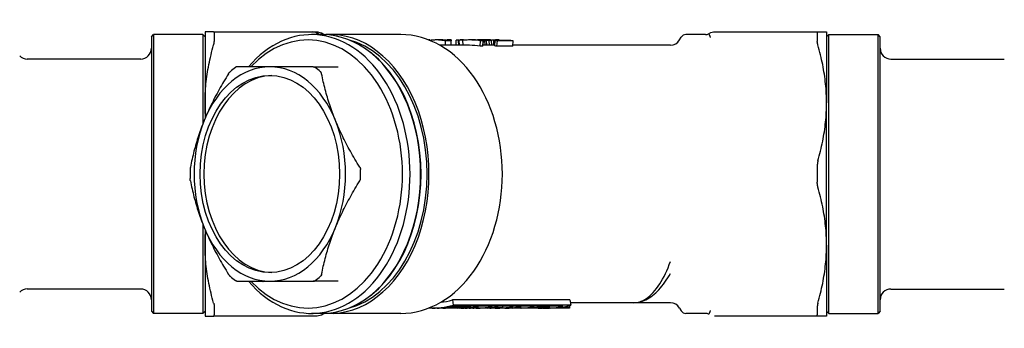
# Model space of a CAD drawing. Header units: millimetres. Extents: x 18 to 3614, y 50 to 323.
# Tile 3 of 4: x 242 to 333, y 294 to 323. Entities that reach past the tile are written whole.
import ezdxf

# ---------------------------------------------------------------- set-up
doc = ezdxf.new("R2010")
doc.units = ezdxf.units.MM
doc.layers.add('DETAIL', color=2, linetype='Continuous')

msp = doc.modelspace()

# ---------------------------------------------------------------- linework, layer by layer
at = {"layer": 'DETAIL'}
for p, q in [((253.832, 320.917), (254.032, 321.117)), ((253.832, 320.917), (253.832, 295.317)), ((254.032, 321.117), (254.032, 295.117)), ((258.632, 321.117), (254.032, 321.117)), ((258.632, 321.117), (258.632, 312.801)), ((258.832, 320.917), (258.632, 321.117)), ((258.832, 321.367), (258.832, 314.742)), ((259.639, 321.367), (258.832, 321.367)), ((259.639, 321.367), (268.245, 321.367)), ((259.698, 321.258), (259.698, 320.489)), ((268.245, 321.367), (268.822, 321.367)), ((269.762, 321.117), (268.772, 321.117)), ((268.822, 321.367), (269.291, 321.367)), ((270.539, 321.117), (270.121, 321.117)), ((277.093, 321.117), (270.539, 321.117)), ((303.121, 320.617), (303.265, 320.867)), ((305.544, 321.117), (303.698, 321.117)), ((306.381, 321.367), (306.385, 321.367)), ((306.385, 321.367), (306.543, 321.367)), ((306.543, 321.367), (306.843, 321.367)), ((306.843, 321.367), (307.42, 321.367)), ((307.42, 321.367), (316.025, 321.367)), ((315.966, 321.258), (315.966, 320.489)), ((316.025, 321.367), (316.832, 321.367)), ((316.832, 321.367), (316.832, 314.742)), ((316.832, 320.917), (317.032, 321.117)), ((317.032, 295.117), (317.032, 321.117)), ((317.032, 321.117), (321.632, 321.117)), ((321.632, 295.117), (321.632, 321.117)), ((321.832, 320.917), (321.632, 321.117)), ((321.832, 295.317), (321.832, 320.917)), ((273.169, 320.192), (273.107, 320.226)), ((279.807, 320.617), (279.711, 320.617)), ((279.807, 320.617), (279.807, 320.579)), ((280.839, 320.617), (280.43, 320.617)), ((283.515, 320.117), (280.758, 320.117)), ((281.266, 320.117), (281.266, 320.532)), ((281.791, 320.532), (281.266, 320.532)), ((281.441, 320.617), (281.441, 320.575)), ((281.791, 320.617), (281.441, 320.617)), ((281.791, 320.617), (281.791, 320.532)), ((281.791, 320.117), (281.791, 320.532)), ((282.257, 320.117), (282.257, 320.606)), ((282.518, 320.117), (282.484, 320.532)), ((282.57, 320.117), (282.543, 320.575)), ((282.607, 320.617), (282.607, 320.582)), ((282.957, 320.617), (282.607, 320.617)), ((282.909, 320.117), (282.894, 320.606)), ((282.957, 320.617), (282.957, 320.592)), ((283.424, 320.617), (283.424, 320.617)), ((283.515, 320.617), (283.424, 320.617)), ((283.762, 320.617), (283.515, 320.617)), ((284.08, 320.617), (283.762, 320.617)), ((283.949, 320.615), (283.949, 320.617)), ((284.124, 320.607), (284.124, 320.617)), ((284.124, 320.617), (284.299, 320.617)), ((284.299, 320.617), (284.299, 320.617)), ((284.305, 320.617), (284.299, 320.617)), ((284.506, 320.617), (284.339, 320.617)), ((284.505, 320.035), (284.546, 320.532)), ((284.752, 320.035), (284.505, 320.035)), ((284.707, 320.617), (284.539, 320.617)), ((284.793, 320.532), (284.546, 320.532)), ((284.595, 320.562), (284.597, 320.597)), ((284.707, 320.605), (284.707, 320.617)), ((284.882, 320.617), (284.707, 320.617)), ((284.752, 320.035), (284.793, 320.532)), ((284.785, 320.09), (284.757, 320.091)), ((284.785, 320.09), (284.808, 320.589)), ((285.865, 320.117), (284.786, 320.117)), ((284.802, 320.117), (284.794, 320.294)), ((284.807, 320.569), (284.93, 320.565)), ((284.822, 320.568), (284.882, 320.57)), ((284.882, 320.57), (284.882, 320.617)), ((285.378, 320.617), (284.926, 320.617)), ((284.96, 320.117), (284.93, 320.565)), ((285.095, 320.565), (284.93, 320.565)), ((285.057, 320.58), (285.057, 320.617)), ((285.345, 320.57), (285.095, 320.565)), ((285.125, 320.117), (285.095, 320.565)), ((285.174, 320.593), (285.174, 320.615)), ((285.232, 320.611), (285.232, 320.603)), ((285.373, 320.117), (285.345, 320.57)), ((285.407, 320.617), (285.378, 320.617)), ((285.407, 320.573), (285.407, 320.58)), ((285.524, 320.613), (285.524, 320.6)), ((285.524, 320.579), (285.524, 320.6)), ((285.582, 320.117), (285.557, 320.58)), ((285.792, 320.117), (285.771, 320.593)), ((285.872, 320.234), (285.859, 320.6)), ((285.862, 320.067), (285.894, 320.565)), ((286.279, 320.617), (285.937, 320.617)), ((286.072, 320.035), (286.113, 320.532)), ((287.557, 320.035), (286.072, 320.035)), ((287.598, 320.532), (286.113, 320.532)), ((287.379, 320.565), (286.224, 320.565)), ((286.29, 320.565), (286.29, 320.615)), ((287.557, 320.035), (287.598, 320.532)), ((298.832, 320.117), (287.564, 320.117)), ((302.255, 320.117), (298.832, 320.117)), ((252.832, 318.842), (242.246, 318.842)), ((322.832, 318.842), (333.418, 318.842)), ((264.882, 318.117), (261.813, 318.117)), ((268.928, 318.117), (264.882, 318.117)), ((268.928, 318.117), (271.268, 318.117)), ((258.832, 314.742), (258.832, 313.295)), ((316.832, 301.492), (316.832, 314.742)), ((315.966, 308.886), (315.966, 307.349)), ((258.632, 303.434), (258.632, 295.117)), ((258.832, 302.939), (258.832, 301.492)), ((258.832, 301.492), (258.832, 294.867)), ((316.832, 301.492), (316.832, 294.867)), ((261.813, 298.117), (264.882, 298.117)), ((264.882, 298.117), (268.928, 298.117)), ((271.268, 298.117), (268.928, 298.117)), ((252.832, 297.392), (242.246, 297.392)), ((322.832, 297.392), (333.418, 297.392)), ((273.169, 296.043), (273.107, 296.009)), ((292.884, 296.381), (281.924, 296.381)), ((281.924, 296.381), (281.997, 295.892)), ((292.958, 295.892), (281.997, 295.892)), ((292.832, 295.855), (292.832, 295.675)), ((292.884, 296.381), (292.958, 295.892)), ((298.832, 296.117), (292.924, 296.117)), ((302.255, 296.117), (298.832, 296.117)), ((253.832, 295.317), (254.032, 295.117)), ((258.632, 295.117), (254.032, 295.117)), ((258.832, 295.317), (258.632, 295.117)), ((259.698, 295.745), (259.698, 294.976)), ((269.762, 295.117), (268.772, 295.117)), ((270.539, 295.117), (270.121, 295.117)), ((277.093, 295.117), (270.539, 295.117)), ((280.156, 295.617), (279.711, 295.617)), ((280.51, 295.617), (280.156, 295.617)), ((281.223, 295.617), (280.51, 295.617)), ((281.025, 295.639), (281.025, 295.62)), ((282.542, 295.617), (281.223, 295.617)), ((281.288, 295.666), (281.288, 295.618)), ((282.361, 295.618), (281.288, 295.618)), ((281.82, 295.755), (281.825, 295.665)), ((283.063, 295.665), (281.825, 295.665)), ((292.236, 295.792), (281.983, 295.792)), ((282.081, 295.792), (282.089, 295.703)), ((283.574, 295.703), (282.089, 295.703)), ((282.361, 295.665), (282.361, 295.618)), ((282.872, 295.617), (282.542, 295.617)), ((283.12, 295.617), (282.872, 295.617)), ((283.545, 295.617), (283.12, 295.617)), ((283.835, 295.617), (283.545, 295.617)), ((283.566, 295.792), (283.574, 295.703)), ((284.275, 295.617), (283.835, 295.617)), ((283.896, 295.792), (283.904, 295.703)), ((284.275, 295.703), (283.904, 295.703)), ((284.267, 295.792), (284.275, 295.703)), ((284.522, 295.617), (284.275, 295.617)), ((285.182, 295.617), (284.522, 295.617)), ((285.409, 295.617), (285.182, 295.617)), ((285.299, 295.792), (285.306, 295.703)), ((285.554, 295.703), (285.306, 295.703)), ((285.945, 295.617), (285.409, 295.617)), ((285.546, 295.792), (285.554, 295.703)), ((286.378, 295.626), (285.635, 295.626)), ((286.594, 295.638), (285.769, 295.638)), ((285.876, 295.792), (285.884, 295.703)), ((286.131, 295.703), (285.884, 295.703)), ((286.172, 295.617), (285.945, 295.617)), ((286.124, 295.792), (286.131, 295.703)), ((287.162, 295.617), (286.172, 295.617)), ((286.588, 295.792), (286.594, 295.638)), ((286.674, 295.629), (286.673, 295.622)), ((286.973, 295.647), (286.973, 295.618)), ((288.4, 295.617), (287.162, 295.617)), ((287.225, 295.668), (287.225, 295.617)), ((287.279, 295.792), (287.286, 295.703)), ((287.533, 295.703), (287.286, 295.703)), ((287.526, 295.792), (287.533, 295.703)), ((288.262, 295.618), (287.561, 295.618)), ((287.856, 295.792), (287.863, 295.703)), ((288.152, 295.703), (287.863, 295.703)), ((288.145, 295.792), (288.152, 295.703)), ((288.26, 295.792), (288.262, 295.618)), ((290.091, 295.617), (288.4, 295.617)), ((289.176, 295.792), (289.183, 295.703)), ((289.431, 295.703), (289.183, 295.703)), ((289.233, 295.673), (289.234, 295.638)), ((289.482, 295.638), (289.234, 295.638)), ((289.423, 295.792), (289.431, 295.703)), ((289.487, 295.792), (289.495, 295.659)), ((289.51, 295.64), (289.545, 295.638)), ((289.545, 295.642), (289.545, 295.638)), ((289.762, 295.655), (289.762, 295.626)), ((289.828, 295.792), (289.835, 295.682)), ((289.866, 295.659), (290.075, 295.665)), ((290.446, 295.665), (290.075, 295.665)), ((290.081, 295.792), (290.088, 295.696)), ((290.088, 295.696), (290.338, 295.703)), ((290.338, 295.617), (290.091, 295.617)), ((290.331, 295.792), (290.338, 295.703)), ((290.71, 295.703), (290.338, 295.703)), ((290.763, 295.617), (290.338, 295.617)), ((290.419, 295.665), (290.42, 295.626)), ((290.567, 295.659), (290.446, 295.665)), ((290.553, 295.66), (290.554, 295.638)), ((290.702, 295.792), (290.71, 295.703)), ((290.872, 295.696), (290.71, 295.703)), ((291.116, 295.617), (290.763, 295.617)), ((290.864, 295.792), (290.872, 295.696)), ((290.941, 295.792), (290.949, 295.682)), ((292.832, 295.617), (291.116, 295.617)), ((292.832, 295.675), (291.963, 295.675)), ((292.832, 295.675), (292.832, 295.617)), ((303.121, 295.617), (303.265, 295.367)), ((305.544, 295.117), (303.698, 295.117)), ((315.966, 295.745), (315.966, 294.976)), ((316.832, 295.317), (317.032, 295.117)), ((317.032, 295.117), (321.632, 295.117)), ((321.832, 295.317), (321.632, 295.117)), ((258.832, 294.867), (259.639, 294.867)), ((268.245, 294.867), (259.639, 294.867)), ((268.822, 294.867), (268.245, 294.867)), ((269.292, 294.867), (268.822, 294.867)), ((269.292, 294.867), (268.822, 294.867)), ((306.405, 294.867), (306.381, 294.867)), ((306.593, 294.867), (306.405, 294.867)), ((306.656, 294.867), (306.593, 294.867)), ((306.843, 294.867), (306.656, 294.867)), ((307.42, 294.867), (306.843, 294.867)), ((316.025, 294.867), (307.42, 294.867)), ((316.832, 294.867), (316.025, 294.867))]:
    msp.add_line(p, q, dxfattribs=at)
at = {"layer": 'DETAIL', "flags": 128}
for points in [[(259.639, 321.367), (259.644, 321.367), (259.649, 321.367), (259.653, 321.366), (259.657, 321.364), (259.661, 321.362), (259.665, 321.36), (259.669, 321.358), (259.672, 321.355), (259.675, 321.351), (259.678, 321.348), (259.681, 321.344), (259.684, 321.339), (259.686, 321.334), (259.688, 321.329), (259.69, 321.324), (259.692, 321.318), (259.693, 321.312), (259.695, 321.305), (259.696, 321.298), (259.697, 321.291), (259.697, 321.283), (259.698, 321.275), (259.698, 321.267), (259.698, 321.258)], [(269.114, 321.367), (269.201, 321.367), (269.25, 321.367), (269.299, 321.367), (269.315, 321.367), (269.35, 321.366), (269.425, 321.358), (269.572, 321.327), (269.713, 321.274), (269.845, 321.201)], [(269.794, 321.117), (269.798, 321.124), (269.801, 321.13), (269.805, 321.136), (269.808, 321.142), (269.811, 321.148), (269.814, 321.153), (269.817, 321.158), (269.82, 321.163), (269.823, 321.167), (269.826, 321.172), (269.828, 321.176), (269.83, 321.179), (269.833, 321.183), (269.835, 321.186), (269.836, 321.189), (269.838, 321.191), (269.84, 321.193), (269.841, 321.195), (269.842, 321.197), (269.843, 321.198), (269.844, 321.199), (269.844, 321.2), (269.844, 321.201), (269.845, 321.201)], [(277.093, 295.117), (277.578, 295.134), (278.062, 295.185), (278.543, 295.269), (279.019, 295.386), (279.488, 295.535), (279.95, 295.715), (280.403, 295.927), (280.845, 296.168), (281.276, 296.438), (281.695, 296.737), (282.102, 297.062), (282.494, 297.413), (282.871, 297.789), (283.233, 298.189), (283.579, 298.611), (283.909, 299.055), (284.222, 299.519), (284.517, 300.003), (284.794, 300.505), (285.052, 301.023), (285.291, 301.558), (285.511, 302.107), (285.712, 302.67), (285.892, 303.244), (286.051, 303.829), (286.19, 304.424), (286.308, 305.027), (286.405, 305.637), (286.481, 306.252), (286.535, 306.872), (286.567, 307.494), (286.578, 308.117), (286.567, 308.741), (286.535, 309.363), (286.481, 309.982), (286.405, 310.598), (286.308, 311.207), (286.19, 311.81), (286.051, 312.405), (285.892, 312.991), (285.712, 313.565), (285.511, 314.128), (285.291, 314.677), (285.052, 315.211), (284.794, 315.73), (284.517, 316.232), (284.222, 316.716), (283.909, 317.18), (283.579, 317.624), (283.233, 318.046), (282.871, 318.446), (282.494, 318.822), (282.102, 319.173), (281.695, 319.498), (281.276, 319.796), (280.845, 320.067), (280.403, 320.308), (279.95, 320.52), (279.488, 320.7), (279.019, 320.849), (278.543, 320.966), (278.062, 321.05), (277.578, 321.1), (277.093, 321.117)], [(305.82, 321.201), (306.038, 321.31), (306.276, 321.363), (306.336, 321.367), (306.365, 321.367), (306.375, 321.367), (306.38, 321.367), (306.385, 321.367)], [(305.82, 321.201), (305.82, 321.2), (305.822, 321.198), (305.824, 321.195), (305.827, 321.19), (305.831, 321.185), (305.835, 321.177), (305.841, 321.169), (305.846, 321.159), (305.853, 321.148), (305.86, 321.136), (305.867, 321.123), (305.875, 321.108), (305.883, 321.092), (305.892, 321.075), (305.9, 321.057), (305.909, 321.037), (305.918, 321.017), (305.927, 320.995), (305.935, 320.973), (305.944, 320.949), (305.952, 320.925), (305.961, 320.9), (305.969, 320.874), (305.977, 320.848)], [(316.025, 321.367), (316.02, 321.367), (316.016, 321.367), (316.011, 321.366), (316.007, 321.364), (316.003, 321.362), (315.999, 321.36), (315.996, 321.358), (315.992, 321.355), (315.989, 321.351), (315.986, 321.348), (315.983, 321.344), (315.981, 321.339), (315.979, 321.334), (315.976, 321.329), (315.974, 321.324), (315.973, 321.318), (315.971, 321.312), (315.97, 321.305), (315.969, 321.298), (315.968, 321.291), (315.967, 321.283), (315.967, 321.275), (315.966, 321.267), (315.966, 321.258)], [(258.832, 314.742), (258.834, 314.965), (258.838, 315.188), (258.845, 315.412), (258.855, 315.635), (258.868, 315.858), (258.884, 316.081), (258.903, 316.305), (258.924, 316.528), (258.949, 316.751), (258.976, 316.975), (259.006, 317.198), (259.038, 317.422), (259.073, 317.645), (259.111, 317.869), (259.152, 318.093), (259.195, 318.318), (259.241, 318.543), (259.29, 318.77), (259.341, 318.997), (259.396, 319.226), (259.452, 319.456), (259.512, 319.686), (259.574, 319.918), (259.639, 320.151)], [(259.639, 320.151), (259.644, 320.168), (259.649, 320.185), (259.653, 320.202), (259.657, 320.218), (259.661, 320.234), (259.665, 320.25), (259.669, 320.266), (259.672, 320.282), (259.675, 320.297), (259.678, 320.312), (259.681, 320.326), (259.684, 320.341), (259.686, 320.355), (259.688, 320.368), (259.69, 320.382), (259.692, 320.395), (259.693, 320.408), (259.695, 320.421), (259.696, 320.433), (259.697, 320.445), (259.697, 320.456), (259.698, 320.468), (259.698, 320.479), (259.698, 320.489)], [(281.266, 320.532), (281.206, 320.544), (281.146, 320.555), (281.086, 320.565), (281.026, 320.574), (280.966, 320.582), (280.906, 320.59), (280.846, 320.596), (280.786, 320.602), (280.726, 320.607), (280.666, 320.611), (280.605, 320.614), (280.545, 320.616), (280.485, 320.617), (280.425, 320.617), (280.365, 320.617), (280.305, 320.615), (280.244, 320.613), (280.184, 320.61), (280.124, 320.606), (280.064, 320.601), (280.004, 320.595), (279.944, 320.589), (279.884, 320.581), (279.824, 320.573)], [(281.441, 320.575), (281.416, 320.579), (281.391, 320.582), (281.366, 320.585), (281.34, 320.588), (281.315, 320.591), (281.29, 320.594), (281.265, 320.596), (281.24, 320.599), (281.215, 320.601), (281.19, 320.603), (281.165, 320.605), (281.14, 320.607), (281.115, 320.609), (281.09, 320.61), (281.065, 320.611), (281.04, 320.613), (281.015, 320.614), (280.99, 320.615), (280.964, 320.615), (280.939, 320.616), (280.914, 320.617), (280.889, 320.617), (280.864, 320.617), (280.839, 320.617)], [(283.88, 320.616), (283.883, 320.616), (283.886, 320.616), (283.889, 320.616), (283.891, 320.616), (283.894, 320.616), (283.897, 320.616), (283.9, 320.617), (283.903, 320.617), (283.906, 320.617), (283.909, 320.617), (283.912, 320.617), (283.914, 320.617), (283.917, 320.617), (283.92, 320.617), (283.923, 320.617), (283.926, 320.617), (283.929, 320.617), (283.932, 320.617), (283.935, 320.617), (283.937, 320.617), (283.94, 320.617), (283.943, 320.617), (283.946, 320.617), (283.949, 320.617)], [(283.949, 320.617), (283.956, 320.617), (283.963, 320.617), (283.971, 320.617), (283.978, 320.617), (283.985, 320.617), (283.993, 320.617), (284, 320.617), (284.007, 320.617), (284.015, 320.617), (284.022, 320.617), (284.029, 320.617), (284.036, 320.617), (284.044, 320.617), (284.051, 320.617), (284.058, 320.617), (284.066, 320.617), (284.073, 320.617), (284.08, 320.617), (284.087, 320.617), (284.095, 320.617), (284.102, 320.617), (284.109, 320.617), (284.117, 320.617), (284.124, 320.617)], [(284.808, 320.589), (284.8, 320.59), (284.791, 320.59), (284.782, 320.59), (284.773, 320.591), (284.764, 320.591), (284.756, 320.591), (284.747, 320.592), (284.738, 320.592), (284.729, 320.592), (284.72, 320.593), (284.711, 320.593), (284.703, 320.593), (284.694, 320.594), (284.685, 320.594), (284.676, 320.594), (284.667, 320.595), (284.659, 320.595), (284.65, 320.595), (284.641, 320.595), (284.632, 320.596), (284.623, 320.596), (284.614, 320.596), (284.606, 320.597), (284.597, 320.597)], [(285.057, 320.617), (285.05, 320.617), (285.043, 320.617), (285.035, 320.617), (285.028, 320.617), (285.021, 320.617), (285.013, 320.617), (285.006, 320.617), (284.999, 320.617), (284.992, 320.617), (284.984, 320.617), (284.977, 320.617), (284.97, 320.617), (284.962, 320.617), (284.955, 320.617), (284.948, 320.617), (284.941, 320.617), (284.933, 320.617), (284.926, 320.617), (284.919, 320.617), (284.911, 320.617), (284.904, 320.617), (284.897, 320.617), (284.89, 320.617), (284.882, 320.617)], [(284.882, 320.57), (284.89, 320.571), (284.897, 320.571), (284.904, 320.571), (284.911, 320.572), (284.919, 320.572), (284.926, 320.573), (284.933, 320.573), (284.941, 320.574), (284.948, 320.574), (284.955, 320.574), (284.962, 320.575), (284.97, 320.575), (284.977, 320.576), (284.984, 320.576), (284.992, 320.577), (284.999, 320.577), (285.006, 320.577), (285.013, 320.578), (285.021, 320.578), (285.028, 320.579), (285.035, 320.579), (285.043, 320.579), (285.05, 320.58), (285.057, 320.58)], [(285.174, 320.615), (285.169, 320.616), (285.164, 320.616), (285.159, 320.616), (285.154, 320.616), (285.15, 320.616), (285.145, 320.616), (285.14, 320.616), (285.135, 320.616), (285.13, 320.616), (285.125, 320.616), (285.12, 320.616), (285.116, 320.616), (285.111, 320.616), (285.106, 320.617), (285.101, 320.617), (285.096, 320.617), (285.091, 320.617), (285.086, 320.617), (285.082, 320.617), (285.077, 320.617), (285.072, 320.617), (285.067, 320.617), (285.062, 320.617), (285.057, 320.617)], [(285.057, 320.58), (285.062, 320.581), (285.067, 320.581), (285.072, 320.582), (285.077, 320.583), (285.082, 320.583), (285.086, 320.584), (285.091, 320.584), (285.096, 320.585), (285.101, 320.585), (285.106, 320.586), (285.111, 320.587), (285.116, 320.587), (285.12, 320.588), (285.125, 320.588), (285.13, 320.589), (285.135, 320.589), (285.14, 320.59), (285.145, 320.59), (285.15, 320.591), (285.154, 320.591), (285.159, 320.592), (285.164, 320.592), (285.169, 320.593), (285.174, 320.593)], [(285.232, 320.611), (285.23, 320.611), (285.227, 320.611), (285.225, 320.612), (285.223, 320.612), (285.22, 320.612), (285.218, 320.612), (285.215, 320.612), (285.213, 320.613), (285.21, 320.613), (285.208, 320.613), (285.206, 320.613), (285.203, 320.614), (285.201, 320.614), (285.198, 320.614), (285.196, 320.614), (285.193, 320.614), (285.191, 320.614), (285.188, 320.615), (285.186, 320.615), (285.184, 320.615), (285.181, 320.615), (285.179, 320.615), (285.176, 320.615), (285.174, 320.615)], [(285.174, 320.593), (285.176, 320.594), (285.179, 320.594), (285.181, 320.595), (285.184, 320.595), (285.186, 320.596), (285.188, 320.596), (285.191, 320.597), (285.193, 320.597), (285.196, 320.597), (285.198, 320.598), (285.201, 320.598), (285.203, 320.599), (285.206, 320.599), (285.208, 320.6), (285.21, 320.6), (285.213, 320.6), (285.215, 320.601), (285.218, 320.601), (285.22, 320.602), (285.223, 320.602), (285.225, 320.602), (285.227, 320.603), (285.23, 320.603), (285.232, 320.603)], [(285.557, 320.58), (285.548, 320.58), (285.539, 320.579), (285.531, 320.579), (285.522, 320.579), (285.513, 320.578), (285.504, 320.578), (285.495, 320.577), (285.486, 320.577), (285.478, 320.577), (285.469, 320.576), (285.46, 320.576), (285.451, 320.575), (285.442, 320.575), (285.434, 320.574), (285.425, 320.574), (285.416, 320.574), (285.407, 320.573), (285.398, 320.573), (285.39, 320.572), (285.381, 320.572), (285.372, 320.571), (285.363, 320.571), (285.354, 320.571), (285.345, 320.57)], [(285.771, 320.593), (285.762, 320.593), (285.753, 320.592), (285.744, 320.592), (285.735, 320.591), (285.726, 320.591), (285.718, 320.59), (285.709, 320.59), (285.7, 320.589), (285.691, 320.589), (285.682, 320.588), (285.673, 320.588), (285.664, 320.587), (285.655, 320.587), (285.646, 320.586), (285.637, 320.585), (285.628, 320.585), (285.619, 320.584), (285.61, 320.584), (285.602, 320.583), (285.593, 320.583), (285.584, 320.582), (285.575, 320.581), (285.566, 320.581), (285.557, 320.58)], [(285.894, 320.565), (285.896, 320.569), (285.898, 320.573), (285.899, 320.577), (285.901, 320.581), (285.903, 320.584), (285.905, 320.588), (285.906, 320.591), (285.908, 320.594), (285.91, 320.597), (285.912, 320.599), (285.914, 320.602), (285.915, 320.604), (285.917, 320.606), (285.919, 320.608), (285.921, 320.61), (285.923, 320.611), (285.924, 320.613), (285.926, 320.614), (285.928, 320.615), (285.93, 320.616), (285.931, 320.617), (285.933, 320.617), (285.935, 320.617), (285.937, 320.617)], [(316.025, 320.151), (316.02, 320.168), (316.016, 320.185), (316.011, 320.202), (316.007, 320.218), (316.003, 320.234), (315.999, 320.25), (315.996, 320.266), (315.992, 320.282), (315.989, 320.297), (315.986, 320.312), (315.983, 320.326), (315.981, 320.341), (315.979, 320.355), (315.976, 320.368), (315.974, 320.382), (315.973, 320.395), (315.971, 320.408), (315.97, 320.421), (315.969, 320.433), (315.968, 320.445), (315.967, 320.456), (315.967, 320.468), (315.966, 320.479), (315.966, 320.489)], [(316.832, 314.742), (316.831, 314.965), (316.826, 315.188), (316.819, 315.412), (316.809, 315.635), (316.796, 315.858), (316.78, 316.081), (316.762, 316.305), (316.74, 316.528), (316.716, 316.751), (316.689, 316.975), (316.659, 317.198), (316.626, 317.422), (316.591, 317.645), (316.553, 317.869), (316.513, 318.093), (316.47, 318.318), (316.424, 318.543), (316.375, 318.77), (316.323, 318.997), (316.269, 319.226), (316.212, 319.456), (316.152, 319.686), (316.09, 319.918), (316.025, 320.151)], [(261.813, 318.117), (261.807, 318.117), (261.802, 318.117), (261.796, 318.116), (261.79, 318.116), (261.785, 318.115), (261.779, 318.114), (261.773, 318.112), (261.767, 318.111), (261.761, 318.109), (261.755, 318.107), (261.749, 318.105), (261.744, 318.102), (261.737, 318.1), (261.731, 318.097), (261.725, 318.094), (261.719, 318.091), (261.713, 318.088), (261.707, 318.084), (261.701, 318.08), (261.695, 318.076), (261.688, 318.072), (261.682, 318.068), (261.676, 318.064), (261.67, 318.059)], [(264.153, 318.117), (264.228, 318.129), (264.256, 318.143)], [(268.928, 318.117), (268.937, 318.117), (268.946, 318.117), (268.955, 318.116), (268.964, 318.116), (268.973, 318.115), (268.981, 318.114), (268.99, 318.112), (268.998, 318.111), (269.007, 318.109), (269.015, 318.107), (269.023, 318.105), (269.031, 318.102), (269.039, 318.1), (269.046, 318.097), (269.054, 318.094), (269.061, 318.091), (269.069, 318.088), (269.076, 318.084), (269.083, 318.08), (269.09, 318.076), (269.096, 318.072), (269.103, 318.068), (269.11, 318.064), (269.116, 318.059)], [(261.025, 317.474), (260.909, 317.286), (260.795, 317.099), (260.683, 316.913), (260.573, 316.727), (260.465, 316.542), (260.358, 316.358), (260.254, 316.176), (260.152, 315.994), (260.052, 315.812), (259.954, 315.632), (259.857, 315.451), (259.762, 315.271), (259.669, 315.091), (259.578, 314.912), (259.488, 314.732), (259.4, 314.553), (259.314, 314.373), (259.23, 314.194), (259.147, 314.014), (259.066, 313.835), (258.986, 313.655), (258.909, 313.476), (258.833, 313.297), (258.759, 313.117)], [(261.025, 317.474), (261.031, 317.483), (261.036, 317.492), (261.042, 317.501), (261.048, 317.509), (261.053, 317.518), (261.059, 317.526), (261.065, 317.534), (261.071, 317.542), (261.077, 317.55), (261.083, 317.558), (261.089, 317.565), (261.094, 317.572), (261.1, 317.58), (261.106, 317.587), (261.112, 317.593), (261.118, 317.6), (261.124, 317.607), (261.13, 317.613), (261.136, 317.619), (261.142, 317.625), (261.148, 317.631), (261.154, 317.637), (261.16, 317.643), (261.166, 317.648)], [(269.715, 317.474), (269.713, 317.483), (269.711, 317.492), (269.709, 317.501), (269.706, 317.509), (269.704, 317.518), (269.701, 317.526), (269.698, 317.534), (269.695, 317.542), (269.691, 317.55), (269.688, 317.558), (269.684, 317.565), (269.68, 317.572), (269.676, 317.58), (269.671, 317.587), (269.667, 317.593), (269.662, 317.6), (269.658, 317.607), (269.653, 317.613), (269.647, 317.619), (269.642, 317.625), (269.637, 317.631), (269.631, 317.637), (269.625, 317.643), (269.619, 317.648)], [(271.006, 313.117), (270.934, 313.297), (270.863, 313.476), (270.794, 313.655), (270.727, 313.835), (270.662, 314.014), (270.598, 314.194), (270.536, 314.373), (270.476, 314.553), (270.417, 314.732), (270.36, 314.912), (270.305, 315.092), (270.251, 315.272), (270.199, 315.452), (270.148, 315.632), (270.099, 315.812), (270.051, 315.994), (270.005, 316.176), (269.96, 316.358), (269.916, 316.542), (269.873, 316.727), (269.832, 316.913), (269.792, 317.099), (269.753, 317.286), (269.715, 317.474)], [(258.883, 313.416), (258.879, 313.471), (258.875, 313.527), (258.871, 313.582), (258.868, 313.637), (258.864, 313.693), (258.861, 313.748), (258.858, 313.803), (258.855, 313.858), (258.852, 313.914), (258.85, 313.969), (258.847, 314.024), (258.845, 314.079), (258.843, 314.135), (258.841, 314.19), (258.839, 314.245), (258.838, 314.3), (258.837, 314.356), (258.835, 314.411), (258.834, 314.466), (258.834, 314.521), (258.833, 314.577), (258.833, 314.632), (258.832, 314.687), (258.832, 314.742)], [(316.025, 309.334), (316.09, 309.567), (316.152, 309.798), (316.212, 310.029), (316.269, 310.259), (316.323, 310.487), (316.375, 310.715), (316.424, 310.942), (316.47, 311.167), (316.513, 311.392), (316.553, 311.616), (316.591, 311.84), (316.627, 312.063), (316.659, 312.287), (316.689, 312.51), (316.716, 312.734), (316.74, 312.957), (316.762, 313.18), (316.78, 313.404), (316.796, 313.627), (316.809, 313.85), (316.819, 314.073), (316.826, 314.296), (316.831, 314.519), (316.832, 314.742)], [(258.759, 313.117), (258.686, 312.938), (258.616, 312.759), (258.547, 312.579), (258.48, 312.4), (258.414, 312.22), (258.351, 312.041), (258.289, 311.861), (258.228, 311.682), (258.17, 311.502), (258.113, 311.323), (258.057, 311.143), (258.004, 310.963), (257.952, 310.783), (257.901, 310.603), (257.852, 310.422), (257.804, 310.241), (257.757, 310.059), (257.712, 309.876), (257.668, 309.693), (257.626, 309.508), (257.584, 309.322), (257.544, 309.136), (257.505, 308.948), (257.468, 308.76)], [(273.273, 308.76), (273.157, 308.948), (273.043, 309.136), (272.93, 309.322), (272.82, 309.508), (272.712, 309.693), (272.606, 309.876), (272.502, 310.059), (272.4, 310.241), (272.299, 310.422), (272.201, 310.603), (272.105, 310.783), (272.01, 310.963), (271.917, 311.143), (271.826, 311.323), (271.736, 311.503), (271.648, 311.682), (271.562, 311.862), (271.477, 312.041), (271.394, 312.22), (271.313, 312.4), (271.234, 312.579), (271.156, 312.759), (271.08, 312.938), (271.006, 313.117)], [(257.468, 308.76), (257.466, 308.751), (257.464, 308.742), (257.463, 308.733), (257.461, 308.724), (257.46, 308.714), (257.458, 308.705), (257.457, 308.695), (257.455, 308.686), (257.454, 308.676), (257.453, 308.667), (257.452, 308.657), (257.451, 308.647), (257.45, 308.638), (257.449, 308.628), (257.448, 308.618), (257.447, 308.608), (257.447, 308.598), (257.446, 308.588), (257.445, 308.578), (257.445, 308.568), (257.444, 308.558), (257.444, 308.548), (257.443, 308.538), (257.443, 308.529)], [(273.273, 308.76), (273.278, 308.751), (273.283, 308.742), (273.288, 308.733), (273.293, 308.724), (273.298, 308.714), (273.302, 308.705), (273.306, 308.695), (273.31, 308.686), (273.314, 308.676), (273.317, 308.667), (273.32, 308.657), (273.324, 308.647), (273.326, 308.638), (273.329, 308.628), (273.331, 308.618), (273.333, 308.608), (273.335, 308.598), (273.337, 308.588), (273.338, 308.578), (273.34, 308.568), (273.341, 308.558), (273.341, 308.548), (273.342, 308.538), (273.342, 308.529)], [(316.025, 309.334), (316.02, 309.317), (316.016, 309.299), (316.011, 309.281), (316.007, 309.263), (316.003, 309.245), (315.999, 309.227), (315.996, 309.209), (315.992, 309.19), (315.989, 309.172), (315.986, 309.153), (315.983, 309.135), (315.981, 309.116), (315.979, 309.097), (315.976, 309.078), (315.974, 309.059), (315.973, 309.04), (315.971, 309.021), (315.97, 309.002), (315.969, 308.983), (315.968, 308.963), (315.967, 308.944), (315.967, 308.925), (315.966, 308.905), (315.966, 308.886)], [(257.468, 307.474), (257.466, 307.483), (257.464, 307.493), (257.463, 307.502), (257.461, 307.511), (257.46, 307.52), (257.458, 307.53), (257.457, 307.539), (257.455, 307.549), (257.454, 307.558), (257.453, 307.568), (257.452, 307.578), (257.451, 307.587), (257.45, 307.597), (257.449, 307.607), (257.448, 307.617), (257.447, 307.627), (257.447, 307.637), (257.446, 307.646), (257.445, 307.656), (257.445, 307.666), (257.444, 307.676), (257.444, 307.686), (257.443, 307.696), (257.443, 307.706)], [(257.468, 307.474), (257.505, 307.286), (257.544, 307.099), (257.584, 306.913), (257.626, 306.727), (257.668, 306.542), (257.712, 306.358), (257.757, 306.176), (257.804, 305.994), (257.852, 305.812), (257.901, 305.632), (257.952, 305.451), (258.004, 305.271), (258.058, 305.091), (258.113, 304.912), (258.17, 304.732), (258.229, 304.553), (258.289, 304.373), (258.351, 304.194), (258.414, 304.014), (258.48, 303.835), (258.547, 303.655), (258.616, 303.476), (258.686, 303.297), (258.759, 303.117)], [(271.006, 303.117), (271.08, 303.297), (271.156, 303.476), (271.234, 303.655), (271.313, 303.835), (271.394, 304.014), (271.477, 304.194), (271.562, 304.373), (271.648, 304.553), (271.736, 304.732), (271.826, 304.912), (271.917, 305.092), (272.01, 305.272), (272.105, 305.452), (272.201, 305.632), (272.3, 305.812), (272.4, 305.994), (272.502, 306.176), (272.606, 306.358), (272.712, 306.542), (272.82, 306.727), (272.93, 306.913), (273.043, 307.099), (273.157, 307.286), (273.273, 307.474)], [(273.273, 307.474), (273.278, 307.483), (273.283, 307.493), (273.288, 307.502), (273.293, 307.511), (273.298, 307.52), (273.302, 307.53), (273.306, 307.539), (273.31, 307.549), (273.314, 307.558), (273.317, 307.568), (273.32, 307.578), (273.324, 307.587), (273.326, 307.597), (273.329, 307.607), (273.331, 307.617), (273.333, 307.627), (273.335, 307.637), (273.337, 307.646), (273.338, 307.656), (273.34, 307.666), (273.341, 307.676), (273.341, 307.686), (273.342, 307.696), (273.342, 307.706)], [(316.025, 306.901), (316.02, 306.918), (316.016, 306.936), (316.011, 306.953), (316.007, 306.971), (316.003, 306.989), (315.999, 307.008), (315.996, 307.026), (315.992, 307.044), (315.989, 307.063), (315.986, 307.081), (315.983, 307.1), (315.981, 307.119), (315.979, 307.138), (315.976, 307.157), (315.974, 307.176), (315.973, 307.195), (315.971, 307.214), (315.97, 307.233), (315.969, 307.252), (315.968, 307.271), (315.967, 307.291), (315.967, 307.31), (315.966, 307.329), (315.966, 307.349)], [(316.832, 301.492), (316.831, 301.715), (316.826, 301.938), (316.819, 302.162), (316.809, 302.385), (316.796, 302.608), (316.78, 302.831), (316.762, 303.055), (316.74, 303.278), (316.716, 303.501), (316.689, 303.725), (316.659, 303.948), (316.626, 304.172), (316.591, 304.395), (316.553, 304.619), (316.513, 304.843), (316.47, 305.068), (316.424, 305.293), (316.375, 305.52), (316.323, 305.747), (316.269, 305.976), (316.212, 306.206), (316.152, 306.436), (316.09, 306.668), (316.025, 306.901)], [(258.759, 303.117), (258.833, 302.938), (258.909, 302.759), (258.986, 302.579), (259.066, 302.4), (259.147, 302.22), (259.23, 302.041), (259.314, 301.861), (259.401, 301.682), (259.489, 301.502), (259.578, 301.323), (259.67, 301.143), (259.763, 300.963), (259.857, 300.783), (259.954, 300.603), (260.052, 300.422), (260.152, 300.241), (260.254, 300.059), (260.358, 299.876), (260.465, 299.693), (260.573, 299.508), (260.683, 299.322), (260.795, 299.136), (260.909, 298.948), (261.025, 298.76)], [(258.832, 301.492), (258.832, 301.548), (258.833, 301.603), (258.833, 301.658), (258.834, 301.713), (258.834, 301.769), (258.835, 301.824), (258.837, 301.879), (258.838, 301.934), (258.839, 301.989), (258.841, 302.045), (258.843, 302.1), (258.845, 302.155), (258.847, 302.211), (258.85, 302.266), (258.852, 302.321), (258.855, 302.376), (258.858, 302.432), (258.861, 302.487), (258.864, 302.542), (258.868, 302.597), (258.871, 302.653), (258.875, 302.708), (258.879, 302.763), (258.883, 302.819)], [(269.715, 298.76), (269.753, 298.948), (269.792, 299.136), (269.832, 299.322), (269.873, 299.508), (269.916, 299.693), (269.96, 299.876), (270.005, 300.059), (270.051, 300.241), (270.099, 300.422), (270.148, 300.603), (270.199, 300.783), (270.251, 300.963), (270.305, 301.143), (270.36, 301.323), (270.417, 301.503), (270.476, 301.682), (270.536, 301.862), (270.598, 302.041), (270.662, 302.22), (270.727, 302.4), (270.794, 302.579), (270.863, 302.759), (270.934, 302.938), (271.006, 303.117)], [(259.639, 296.084), (259.574, 296.317), (259.512, 296.548), (259.452, 296.779), (259.396, 297.009), (259.341, 297.237), (259.29, 297.465), (259.241, 297.692), (259.195, 297.917), (259.152, 298.142), (259.111, 298.366), (259.073, 298.59), (259.038, 298.813), (259.005, 299.037), (258.976, 299.26), (258.949, 299.484), (258.924, 299.707), (258.903, 299.93), (258.884, 300.154), (258.868, 300.377), (258.855, 300.6), (258.845, 300.823), (258.838, 301.046), (258.834, 301.269), (258.832, 301.492)], [(316.025, 296.084), (316.09, 296.317), (316.152, 296.548), (316.212, 296.779), (316.269, 297.009), (316.323, 297.237), (316.375, 297.465), (316.424, 297.692), (316.47, 297.917), (316.513, 298.142), (316.553, 298.366), (316.591, 298.59), (316.627, 298.813), (316.659, 299.037), (316.689, 299.26), (316.716, 299.484), (316.74, 299.707), (316.762, 299.93), (316.78, 300.154), (316.796, 300.377), (316.809, 300.6), (316.819, 300.823), (316.826, 301.046), (316.831, 301.269), (316.832, 301.492)], [(298.832, 296.117), (298.964, 296.122), (299.101, 296.137), (299.244, 296.164), (299.393, 296.204), (299.547, 296.259), (299.706, 296.329), (299.868, 296.415), (300.03, 296.517), (300.191, 296.635), (300.351, 296.768), (300.51, 296.915), (300.665, 297.077), (300.818, 297.253), (300.969, 297.442), (301.115, 297.644), (301.259, 297.859), (301.399, 298.085), (301.535, 298.323), (301.667, 298.572), (301.795, 298.832), (301.919, 299.102), (302.039, 299.381), (302.154, 299.669), (302.265, 299.966)], [(261.025, 298.76), (261.031, 298.751), (261.036, 298.743), (261.042, 298.734), (261.048, 298.725), (261.053, 298.717), (261.059, 298.709), (261.065, 298.701), (261.071, 298.693), (261.077, 298.685), (261.083, 298.677), (261.089, 298.67), (261.094, 298.662), (261.1, 298.655), (261.106, 298.648), (261.112, 298.641), (261.118, 298.634), (261.124, 298.628), (261.13, 298.622), (261.136, 298.615), (261.142, 298.609), (261.148, 298.603), (261.154, 298.598), (261.16, 298.592), (261.166, 298.587)], [(269.715, 298.76), (269.713, 298.751), (269.711, 298.743), (269.709, 298.734), (269.706, 298.725), (269.704, 298.717), (269.701, 298.709), (269.698, 298.701), (269.695, 298.693), (269.691, 298.685), (269.688, 298.677), (269.684, 298.67), (269.68, 298.662), (269.676, 298.655), (269.671, 298.648), (269.667, 298.641), (269.662, 298.634), (269.658, 298.628), (269.653, 298.622), (269.647, 298.615), (269.642, 298.609), (269.637, 298.603), (269.631, 298.598), (269.625, 298.592), (269.619, 298.587)], [(298.832, 296.117), (298.959, 296.121), (299.09, 296.131), (299.225, 296.149), (299.365, 296.176), (299.51, 296.213), (299.659, 296.26), (299.812, 296.318), (299.967, 296.387), (300.124, 296.468), (300.28, 296.559), (300.435, 296.661), (300.589, 296.774), (300.741, 296.897), (300.892, 297.03), (301.04, 297.173), (301.186, 297.325), (301.33, 297.486), (301.471, 297.657), (301.609, 297.836), (301.744, 298.024), (301.877, 298.219), (302.006, 298.423), (302.132, 298.634), (302.255, 298.853)], [(261.813, 298.117), (261.807, 298.117), (261.802, 298.118), (261.796, 298.118), (261.79, 298.119), (261.785, 298.12), (261.779, 298.121), (261.773, 298.123), (261.767, 298.124), (261.761, 298.126), (261.755, 298.128), (261.749, 298.13), (261.744, 298.132), (261.737, 298.135), (261.731, 298.138), (261.725, 298.141), (261.719, 298.144), (261.713, 298.147), (261.707, 298.151), (261.701, 298.154), (261.695, 298.158), (261.688, 298.162), (261.682, 298.167), (261.676, 298.171), (261.67, 298.175)], [(264.153, 298.117), (264.228, 298.105), (264.256, 298.092)], [(268.928, 298.117), (268.937, 298.117), (268.946, 298.118), (268.955, 298.118), (268.964, 298.119), (268.973, 298.12), (268.981, 298.121), (268.99, 298.123), (268.998, 298.124), (269.007, 298.126), (269.015, 298.128), (269.023, 298.13), (269.031, 298.132), (269.039, 298.135), (269.046, 298.138), (269.054, 298.141), (269.061, 298.144), (269.069, 298.147), (269.076, 298.151), (269.083, 298.154), (269.09, 298.158), (269.096, 298.162), (269.103, 298.167), (269.11, 298.171), (269.116, 298.175)], [(259.639, 296.084), (259.644, 296.067), (259.649, 296.05), (259.653, 296.033), (259.657, 296.017), (259.661, 296), (259.665, 295.984), (259.669, 295.969), (259.672, 295.953), (259.675, 295.938), (259.678, 295.923), (259.681, 295.908), (259.684, 295.894), (259.686, 295.88), (259.688, 295.866), (259.69, 295.853), (259.692, 295.84), (259.693, 295.827), (259.695, 295.814), (259.696, 295.802), (259.697, 295.79), (259.697, 295.778), (259.698, 295.767), (259.698, 295.756), (259.698, 295.745)], [(316.025, 296.084), (316.02, 296.067), (316.016, 296.05), (316.011, 296.033), (316.007, 296.017), (316.003, 296), (315.999, 295.984), (315.996, 295.969), (315.992, 295.953), (315.989, 295.938), (315.986, 295.923), (315.983, 295.908), (315.981, 295.894), (315.979, 295.88), (315.976, 295.866), (315.974, 295.853), (315.973, 295.84), (315.971, 295.827), (315.97, 295.814), (315.969, 295.802), (315.968, 295.79), (315.967, 295.778), (315.967, 295.767), (315.966, 295.756), (315.966, 295.745)], [(259.639, 294.867), (259.644, 294.868), (259.649, 294.868), (259.653, 294.869), (259.657, 294.871), (259.661, 294.872), (259.665, 294.874), (259.669, 294.877), (259.672, 294.88), (259.675, 294.883), (259.678, 294.887), (259.681, 294.891), (259.684, 294.895), (259.686, 294.9), (259.688, 294.905), (259.69, 294.911), (259.692, 294.917), (259.693, 294.923), (259.695, 294.93), (259.696, 294.937), (259.697, 294.944), (259.697, 294.952), (259.698, 294.96), (259.698, 294.968), (259.698, 294.976)], [(269.845, 295.034), (269.717, 294.962), (269.58, 294.91), (269.437, 294.878), (269.292, 294.867)], [(269.845, 295.034), (269.844, 295.034), (269.844, 295.035), (269.844, 295.035), (269.843, 295.036), (269.842, 295.038), (269.841, 295.039), (269.84, 295.041), (269.838, 295.043), (269.836, 295.046), (269.835, 295.049), (269.833, 295.052), (269.83, 295.055), (269.828, 295.059), (269.826, 295.063), (269.823, 295.067), (269.82, 295.072), (269.817, 295.076), (269.814, 295.081), (269.811, 295.087), (269.808, 295.092), (269.805, 295.098), (269.801, 295.104), (269.798, 295.111), (269.794, 295.117)], [(283.421, 295.625), (283.439, 295.623), (283.456, 295.621), (283.474, 295.62), (283.492, 295.619), (283.509, 295.618), (283.527, 295.618), (283.545, 295.617), (283.562, 295.618), (283.58, 295.618), (283.597, 295.619), (283.615, 295.62), (283.633, 295.621), (283.65, 295.623), (283.668, 295.624), (283.686, 295.627), (283.703, 295.629), (283.721, 295.632), (283.738, 295.635), (283.756, 295.638), (283.774, 295.642), (283.791, 295.646), (283.809, 295.65), (283.826, 295.655), (283.844, 295.659)], [(283.835, 295.617), (283.853, 295.618), (283.872, 295.618), (283.89, 295.619), (283.908, 295.62), (283.927, 295.621), (283.945, 295.623), (283.963, 295.625), (283.982, 295.627), (284, 295.629), (284.018, 295.632), (284.037, 295.635), (284.055, 295.639), (284.074, 295.642), (284.092, 295.646), (284.11, 295.651), (284.129, 295.655), (284.147, 295.66), (284.165, 295.665), (284.183, 295.671), (284.202, 295.677), (284.22, 295.683), (284.238, 295.689), (284.257, 295.696), (284.275, 295.703)], [(286.582, 295.625), (286.586, 295.625), (286.59, 295.625), (286.594, 295.625), (286.598, 295.625), (286.601, 295.624), (286.605, 295.624), (286.609, 295.624), (286.613, 295.624), (286.616, 295.624), (286.62, 295.624), (286.624, 295.624), (286.628, 295.623), (286.632, 295.623), (286.635, 295.623), (286.639, 295.623), (286.643, 295.623), (286.647, 295.623), (286.651, 295.623), (286.654, 295.623), (286.658, 295.622), (286.662, 295.622), (286.666, 295.622), (286.67, 295.622), (286.673, 295.622)], [(286.973, 295.618), (286.983, 295.618), (286.994, 295.618), (287.004, 295.618), (287.015, 295.618), (287.025, 295.618), (287.036, 295.618), (287.046, 295.617), (287.057, 295.617), (287.067, 295.617), (287.078, 295.617), (287.089, 295.617), (287.099, 295.617), (287.11, 295.617), (287.12, 295.617), (287.131, 295.617), (287.141, 295.617), (287.152, 295.617), (287.162, 295.617), (287.173, 295.617), (287.183, 295.617), (287.194, 295.617), (287.204, 295.617), (287.215, 295.617), (287.225, 295.617)], [(289.122, 295.659), (289.127, 295.659), (289.132, 295.659), (289.136, 295.659), (289.141, 295.658), (289.146, 295.658), (289.15, 295.658), (289.155, 295.658), (289.159, 295.657), (289.164, 295.657), (289.169, 295.657), (289.173, 295.657), (289.178, 295.657), (289.183, 295.656), (289.187, 295.656), (289.192, 295.656), (289.197, 295.656), (289.201, 295.656), (289.206, 295.655), (289.21, 295.655), (289.215, 295.655), (289.22, 295.655), (289.224, 295.654), (289.229, 295.654), (289.234, 295.654)], [(289.482, 295.638), (289.489, 295.638), (289.496, 295.639), (289.503, 295.639), (289.511, 295.64), (289.518, 295.64), (289.525, 295.64), (289.532, 295.641), (289.539, 295.641), (289.547, 295.642), (289.554, 295.642), (289.561, 295.643), (289.568, 295.643), (289.575, 295.644), (289.583, 295.644), (289.59, 295.645), (289.597, 295.645), (289.604, 295.646), (289.611, 295.647), (289.619, 295.647), (289.626, 295.648), (289.633, 295.648), (289.64, 295.649), (289.647, 295.649), (289.655, 295.65)], [(289.655, 295.65), (289.663, 295.65), (289.672, 295.651), (289.681, 295.651), (289.69, 295.651), (289.699, 295.652), (289.708, 295.652), (289.716, 295.652), (289.725, 295.653), (289.734, 295.653), (289.743, 295.654), (289.752, 295.654), (289.76, 295.654), (289.769, 295.655), (289.778, 295.655), (289.787, 295.656), (289.796, 295.656), (289.805, 295.656), (289.813, 295.657), (289.822, 295.657), (289.831, 295.658), (289.84, 295.658), (289.849, 295.659), (289.857, 295.659), (289.866, 295.659)], [(289.835, 295.682), (289.846, 295.683), (289.857, 295.683), (289.867, 295.684), (289.878, 295.684), (289.888, 295.685), (289.899, 295.685), (289.909, 295.686), (289.92, 295.687), (289.93, 295.687), (289.941, 295.688), (289.951, 295.688), (289.962, 295.689), (289.972, 295.689), (289.983, 295.69), (289.993, 295.69), (290.004, 295.691), (290.015, 295.692), (290.025, 295.692), (290.036, 295.693), (290.046, 295.693), (290.057, 295.694), (290.067, 295.694), (290.078, 295.695), (290.088, 295.696)], [(290.554, 295.638), (290.556, 295.638), (290.558, 295.639), (290.56, 295.639), (290.562, 295.64), (290.564, 295.64), (290.567, 295.64), (290.569, 295.641), (290.571, 295.641), (290.573, 295.642), (290.575, 295.642), (290.577, 295.643), (290.579, 295.643), (290.581, 295.644), (290.583, 295.644), (290.585, 295.645), (290.587, 295.645), (290.589, 295.646), (290.591, 295.647), (290.593, 295.647), (290.595, 295.648), (290.597, 295.648), (290.599, 295.649), (290.601, 295.649), (290.603, 295.65)], [(290.603, 295.65), (290.602, 295.65), (290.6, 295.651), (290.599, 295.651), (290.597, 295.651), (290.596, 295.652), (290.594, 295.652), (290.593, 295.652), (290.591, 295.653), (290.59, 295.653), (290.588, 295.654), (290.587, 295.654), (290.585, 295.654), (290.584, 295.655), (290.582, 295.655), (290.581, 295.656), (290.579, 295.656), (290.578, 295.656), (290.576, 295.657), (290.575, 295.657), (290.573, 295.658), (290.572, 295.658), (290.57, 295.659), (290.569, 295.659), (290.567, 295.659)], [(290.949, 295.682), (290.946, 295.683), (290.943, 295.683), (290.94, 295.684), (290.936, 295.684), (290.933, 295.685), (290.93, 295.685), (290.927, 295.686), (290.923, 295.687), (290.92, 295.687), (290.917, 295.688), (290.914, 295.688), (290.911, 295.689), (290.907, 295.689), (290.904, 295.69), (290.901, 295.69), (290.898, 295.691), (290.894, 295.692), (290.891, 295.692), (290.888, 295.693), (290.885, 295.693), (290.882, 295.694), (290.878, 295.694), (290.875, 295.695), (290.872, 295.696)], [(305.977, 295.387), (305.969, 295.36), (305.961, 295.334), (305.952, 295.309), (305.944, 295.285), (305.935, 295.262), (305.927, 295.24), (305.918, 295.218), (305.909, 295.198), (305.901, 295.179), (305.892, 295.16), (305.884, 295.143), (305.876, 295.127), (305.868, 295.113), (305.86, 295.099), (305.853, 295.087), (305.847, 295.076), (305.841, 295.066), (305.835, 295.058), (305.831, 295.05), (305.827, 295.044), (305.824, 295.04), (305.822, 295.037), (305.82, 295.035), (305.82, 295.034)], [(316.025, 294.867), (316.02, 294.868), (316.016, 294.868), (316.011, 294.869), (316.007, 294.871), (316.003, 294.872), (315.999, 294.874), (315.996, 294.877), (315.992, 294.88), (315.989, 294.883), (315.986, 294.887), (315.983, 294.891), (315.981, 294.895), (315.979, 294.9), (315.976, 294.905), (315.974, 294.911), (315.973, 294.917), (315.971, 294.923), (315.97, 294.93), (315.969, 294.937), (315.968, 294.944), (315.967, 294.952), (315.967, 294.96), (315.966, 294.968), (315.966, 294.976)]]:
    msp.add_lwpolyline(points, dxfattribs=at)
at = {"layer": 'DETAIL'}
for centre, radius, start, end in [((270.121, 321.617), 0.5, 236.44115, 270), ((303.698, 320.617), 0.5, 90.00001, 150), ((305.544, 321.617), 0.5, 270, 303.58157), ((252.832, 319.842), 1, 270.00924, 0), ((302.255, 321.117), 1, 270, 330), ((322.832, 319.842), 1, 180, 269.99076), ((242.247, 319.843), 1.001, 225.00496, 269.97948), ((242.247, 296.392), 1.001, 90.02052, 134.99504), ((252.832, 296.392), 1, 0, 89.99076), ((322.832, 296.392), 1, 90.00924, 180), ((302.255, 295.117), 1, 30, 90), ((270.121, 294.617), 0.5, 90, 123.57913), ((303.698, 295.617), 0.5, 210, 269.99999), ((305.544, 294.617), 0.5, 56.41843, 90)]:
    msp.add_arc(centre, radius, start, end, dxfattribs=at)
for centre, major_axis, ratio, start_param, end_param in [((268.772, 308.117), (0, -13), 0.707107, 5.590025, 10.117938), ((268.418, 308.117), (0, -12.5), 0.707107, 5.639684, 10.068279), ((268.822, 320.367), (0, 1), 0.987426, 5.560451, 6.283185), ((269.762, 308.117), (0, -13), 0.707107, 0, 3.141593), ((270.539, 308.117), (0, -13), 0.707107, 6.240865, 9.467098), ((270.539, 308.117), (0, 12.75), 0.707107, 3.329052, 6.095726), ((269.832, 308.117), (0, -12.964), 0.707107, 0.372527, 2.769066), ((281.833, 300.046), (0, 20.571), 0.627404, 6.223996, 6.250312), ((282.683, 300.123), (0, 20.494), 0.106978, 0.063905, 0.091208), ((283.267, 308.117), (0, 12.5), 0.707107, 0.042211, 0.082007), ((283.515, 308.117), (0, 12.5), 0.707107, 6.166252, 6.353375), ((283.515, 308.117), (0, 12), 0.707107, 6.166252, 6.283185), ((283.762, 308.117), (0, 12.5), 0.707107, 6.166252, 6.283185), ((284.339, 305.134), (0, 15.484), 0.324753, 6.231861, 6.321987), ((284.506, 305.134), (0, 15.484), 0.324753, 6.222924, 6.283185), ((286.083, 301.975), (0, 18.642), 0.576202, 0.062994, 0.071682), ((285.396, 306.351), (0, 14.267), 0.351945, 6.257624, 6.280862), ((285.769, 306.361), (0, 14.256), 0.351944, 0.048819, 0.072115), ((286.32, 308.117), (0, 12.5), 0.707107, 0.052151, 0.062097), ((286.103, 305.364), (0, 15.254), 0.339173, 0.03568, 0.047205), ((285.082, 308.117), (0, 12), 0.707107, 6.166252, 6.191212), ((285.082, 308.117), (0, 12.5), 0.707107, 6.166252, 6.191212), ((286.279, 293.895), (0, 26.722), 0.032949, 6.271283, 6.346081), ((286.567, 308.117), (0, 12.5), 0.707107, 6.166252, 6.191212), ((264.882, 308.117), (0, 10), 0.707107, 0, 1.047198), ((265.393, 308.117), (0, -11.25), 0.707107, 3.628635, 3.701748), ((264.882, 308.117), (0, 10), 0.707107, 5.235988, 6.283185), ((265.393, 308.117), (0, 11.25), 0.707107, 5.72303, 5.796143), ((265.236, 308.117), (0, -9.2), 0.707107, 3.16877, 6.256008), ((264.882, 308.117), (0, -10), 0.707107, 4.18879, 5.235988), ((264.882, 308.117), (0, 10), 0.707107, 4.18879, 5.235988), ((265.393, 308.117), (0, 11.25), 0.707107, 1.53424, 1.607353), ((265.393, 308.117), (0, -11.25), 0.707107, 1.53424, 1.607353), ((264.882, 308.117), (0, -10), 0.707107, 5.235988, 6.283185), ((264.882, 308.117), (0, -10), 0.707107, 0, 1.047198), ((265.393, 308.117), (0, -11.25), 0.707107, 5.72303, 5.796143), ((265.393, 308.117), (0, 11.25), 0.707107, 3.628635, 3.701748), ((280.156, 308.117), (0, -12.5), 0.707107, 6.236759, 6.493056), ((280.156, 308.117), (0, -12), 0.707107, 0.078592, 0.209871), ((291.116, 308.117), (0, -12.5), 0.707107, 0, 0.209871), ((280.51, 308.117), (0, -12.5), 0.707107, 0, 0.167448), ((281.223, 308.117), (0, -12.5), 0.707107, 6.260843, 6.290632), ((281.058, 308.117), (0, -12.5), 0.707107, 0.086989, 0.116933), ((282.295, 308.117), (0, -12.5), 0.707107, 0.007447, 0.086989), ((282.542, 308.117), (0, -12.5), 0.707107, 0, 0.116933), ((282.872, 308.117), (0, -12.5), 0.707107, 6.264518, 6.400118), ((283.12, 308.117), (0, -12.5), 0.707107, 0, 0.082007), ((284.275, 308.117), (0, -12.5), 0.707107, 6.248278, 6.400118), ((284.522, 308.117), (0, -12.5), 0.707107, 0, 0.116933), ((285.182, 309.393), (0, -13.776), 0.457957, 6.240833, 6.394567), ((285.409, 309.342), (0, -13.724), 0.463335, 0.000001, 0.035547), ((285.945, 309.342), (0, -13.724), 0.886183, 6.241826, 6.318724), ((285.423, 309.33), (0, -13.713), 0.463335, 0.054508, 0.111621), ((286.172, 309.393), (0, -13.776), 0.888975, 0, 0.111382), ((285.932, 309.33), (0, -13.713), 0.886183, 0.054513, 0.111626), ((287.085, 314.327), (0, -18.71), 0.98536, 6.260864, 6.277099), ((287.212, 309.798), (0, -14.181), 0.419534, 0.00231, 0.109774), ((287.49, 309.709), (0, -14.092), 0.427323, 0.011668, 0.110119), ((288.152, 308.117), (0, -12.5), 0.707107, 0.012412, 0.116933), ((288.4, 308.117), (0, -12.5), 0.707107, 0, 0.116933), ((288.635, 308.556), (0, -12.939), 0.82558, 0.056142, 0.080601), ((288.097, 319.023), (0, -23.405), 0.999522, 0.059829, 0.074418), ((290.168, 308.805), (0, -13.188), 0.850118, 6.227574, 6.24693), ((290.091, 308.117), (0, -12.5), 0.707107, 6.245943, 6.320428), ((290.338, 308.117), (0, -12.5), 0.707107, 0, 0.037243), ((290.168, 308.805), (0, -13.188), 0.526592, 0.036256, 0.055611), ((290.763, 308.117), (0, -12.5), 0.707107, 6.259183, 6.450633), ((290.4, 308.558), (0, -12.94), 0.564285, 0.036602, 0.06103), ((290.555, 310.857), (0, -15.24), 0.339173, 0.056211, 0.074247), ((290.895, 319.023), (0, -23.405), 0.030913, 0.059812, 0.074401)]:
    msp.add_ellipse(centre, major_axis=major_axis, ratio=ratio, start_param=start_param, end_param=end_param, dxfattribs=at)
msp.add_ellipse((264.882, 308.117), major_axis=(0, 9.2), ratio=0.707107, dxfattribs=at)

doc.saveas('drawing.dxf')
